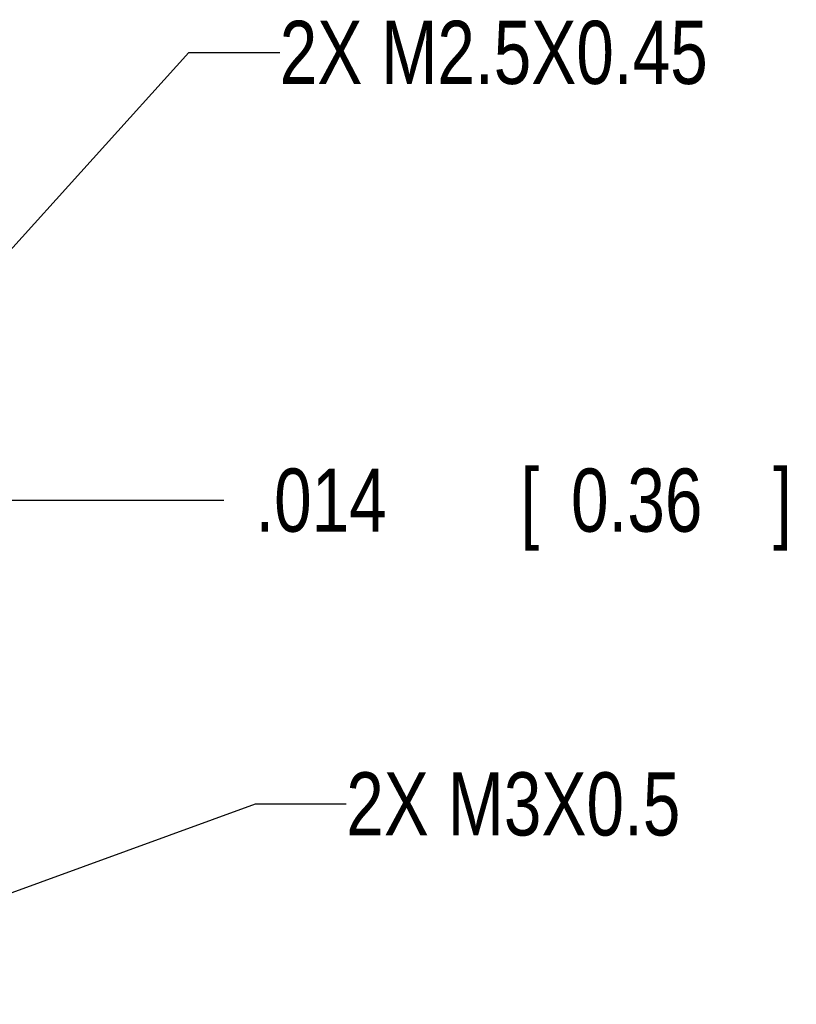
# Model space of a CAD drawing. Header units: inches. Extents: x 0.2 to 16.8, y 0.1 to 10.8.
# Tile 37 of 46: x 4.8 to 6.3, y 6.6 to 8.6. Entities that reach past the tile are written whole.
import ezdxf

# ---------------------------------------------------------------- set-up
doc = ezdxf.new("R2010")
doc.units = ezdxf.units.IN
doc.header["$LTSCALE"] = 0.935
doc.header["$MEASUREMENT"] = 0
doc.layers.get('0').update_dxf_attribs({"linetype": 'CONTINUOUS'})
doc.layers.add('DETAIL', color=7, linetype='CONTINUOUS')
doc.layers.add('DIMENSIONS', color=7, linetype='CONTINUOUS')
doc.styles.get("Standard").update_dxf_attribs({"font": 'txt', "width": 0.8})
doc.dimstyles.new('DIMSTYLE_2', dxfattribs={"dimtxt": 0.125, "dimasz": 0.18, "dimexe": 0.18, "dimexo": 0.0625, "dimgap": 0.09, "dimtad": 0, "dimtih": 1, "dimtoh": 1, "dimdec": 3, "dimzin": 4, "dimdsep": 46, "dimtxsty": 'STANDARD', "dimblk": '_FILLED', "dimblk1": '_FILLED', "dimblk2": '_FILLED', "dimcen": 0.09, "dimadec": 0, "dimazin": 0, "dimtp": 0.001, "dimtm": 0.001, "dimtfac": 1, "dimtdec": 3, "dimtofl": 0, "dimtmove": 0, "dimatfit": 3, "dimldrblk": '_FILLED', "dimfxl": 1, "dimtolj": 1, "dimtzin": 4, "dimarcsym": 0})

# ---------------------------------------------------------------- blocks, each defined once
blk = doc.blocks.new('*D2')
at = {"layer": 'DIMENSIONS', "color": 2, "linetype": 'CONTINUOUS'}
blk.add_line((4.5789, 7.6343), (5.1631, 7.6343), dxfattribs=at)
at = {"layer": 'DIMENSIONS', "color": 2, "linetype": 'CONTINUOUS', "width": 0.8}
for s, p in [('.014', (5.2256, 7.5718)), ('[', (5.7506, 7.5718)), ('0.36', (5.8506, 7.5718)), (']', (6.2506, 7.5718))]:
    blk.add_text(s, height=0.125, dxfattribs=at).set_placement(p)
blk = doc.blocks.new('_FILLED')
at = {"color": 0, "linetype": 'BYBLOCK'}
blk.add_solid([(0, 0), (-1, 0.174), (-1, -0.174)], dxfattribs=at)

msp = doc.modelspace()

# ---------------------------------------------------------------- linework, layer by layer
at = {"layer": 'DETAIL', "color": 2, "linetype": 'CONTINUOUS'}
for p, q in [((4.3514, 7.698), (5.0939, 8.5203)), ((5.0939, 8.5203), (5.2739, 8.5203)), ((4.136, 6.6365), (5.2256, 7.0331)), ((5.2256, 7.0331), (5.4056, 7.0331))]:
    msp.add_line(p, q, dxfattribs=at)

# ---------------------------------------------------------------- texts
at = {"layer": 'DETAIL', "color": 2, "linetype": 'CONTINUOUS', "width": 0.8}
for s, p in [('2X M2.5X0.45', (5.2739, 8.4578)), ('2X M3X0.5', (5.4056, 6.9706))]:
    msp.add_text(s, height=0.125, dxfattribs=at).set_placement(p)

# ---------------------------------------------------------------- dimensions: what is measured, and where the dimension line sits
at = {"layer": 'DIMENSIONS', "color": 2, "linetype": 'CONTINUOUS'}
dim = msp.add_ordinate_dim(feature_location=(4.5789, 7.6343), offset=(0.5842, 0), dtype=0, origin=(3.9699, 7.6483), dimstyle='DIMSTYLE_2', dxfattribs=at)
dim.commit()
dim.dimension.update_dxf_attribs({"geometry": '*D2', "text_midpoint": (5.7881, 7.6343)})

doc.saveas('drawing.dxf')
